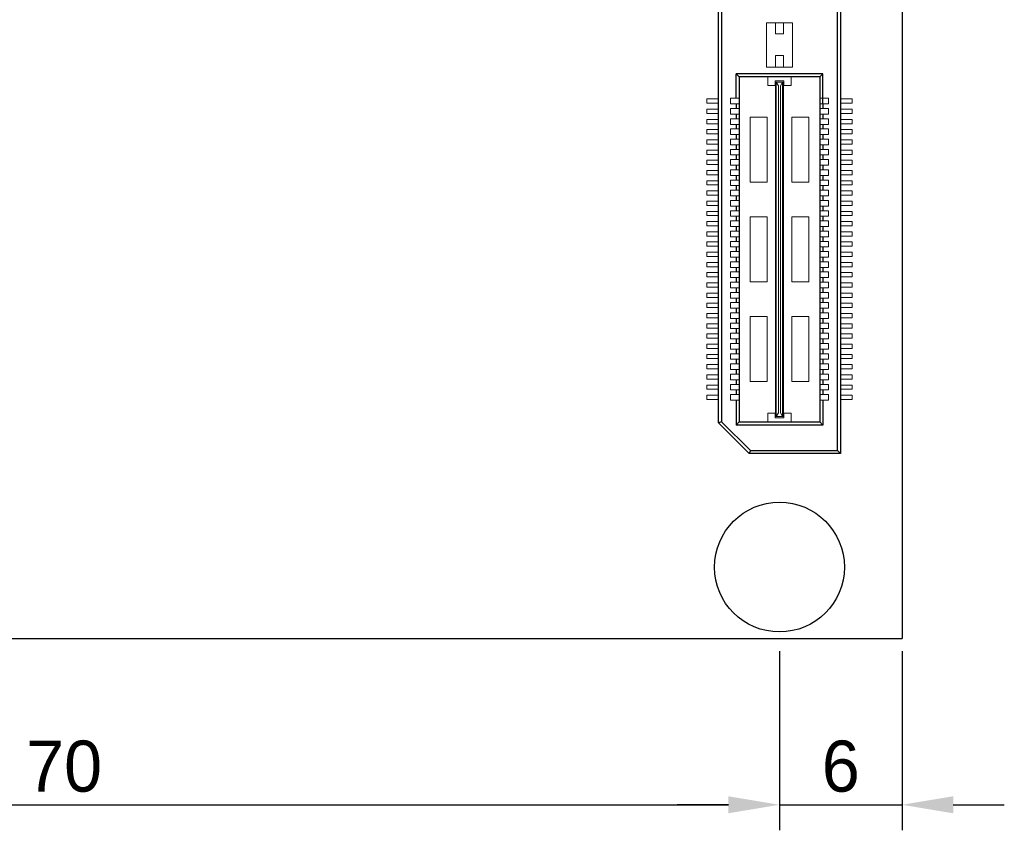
# Model space of a CAD drawing. Header units: millimetres. Extents: x 1418 to 1730, y -31 to 254.
# Tile 3 of 30: x 1466 to 1514, y -27 to 13. Entities that reach past the tile are written whole.
import ezdxf

# ---------------------------------------------------------------- set-up
doc = ezdxf.new("R2010")
doc.units = ezdxf.units.MM
doc.header["$LTSCALE"] = 0.1
for name, color, linetype in [('component', 7, 'Continuous'), ('Dinension', 5, 'Continuous'), ('outline', 6, 'Continuous')]:
    doc.layers.add(name, color=color, linetype=linetype)
doc.dimstyles.new('ISO-25', dxfattribs={"dimtxt": 2.5, "dimasz": 2.5, "dimexe": 1.25, "dimexo": 0.625, "dimtad": 1, "dimdsep": 46, "dimtxsty": 'Standard', "dimcen": 2.5, "dimadec": 0, "dimazin": 0, "dimtfac": 1, "dimtmove": 0, "dimatfit": 3, "dimfxl": 0, "dimarcsym": 0})

# ---------------------------------------------------------------- blocks, each defined once
blk = doc.blocks.new('*D7')
at = {"layer": 'Defpoints', "color": 0}
for p in [(1433.415, -17.13), (1503.415, -17.13), (1503.415, -25.272)]:
    blk.add_point(p, dxfattribs=at)
at = {"layer": 'Dinension', "color": 0, "lineweight": -2}
for p, q in [((1433.415, -17.755), (1433.415, -26.522)), ((1503.415, -17.755), (1503.415, -26.522)), ((1435.915, -25.272), (1500.915, -25.272))]:
    blk.add_line(p, q, dxfattribs=at)
at = {"layer": 'Dinension', "color": 0}
for points in [[(1435.915, -24.855), (1435.915, -25.688), (1433.415, -25.272)], [(1500.915, -24.855), (1500.915, -25.688), (1503.415, -25.272)]]:
    blk.add_solid(points, dxfattribs=at)
at = {"layer": 'Dinension', "color": 0, "insert": (1468.415, -23.397), "char_height": 2.5, "attachment_point": 5}
blk.add_mtext('70', dxfattribs=at)
blk = doc.blocks.new('*D8')
at = {"layer": 'Defpoints', "color": 0}
for p in [(1503.415, -17.13), (1509.415, -17.13), (1509.415, -25.272)]:
    blk.add_point(p, dxfattribs=at)
at = {"layer": 'Dinension', "color": 0, "lineweight": -2}
for p, q in [((1503.415, -17.755), (1503.415, -26.522)), ((1509.415, -17.755), (1509.415, -26.522)), ((1500.915, -25.272), (1498.415, -25.272)), ((1503.415, -25.272), (1509.415, -25.272)), ((1511.915, -25.272), (1514.415, -25.272))]:
    blk.add_line(p, q, dxfattribs=at)
at = {"layer": 'Dinension', "color": 0}
for points in [[(1500.915, -24.855), (1500.915, -25.688), (1503.415, -25.272)], [(1511.915, -24.855), (1511.915, -25.688), (1509.415, -25.272)]]:
    blk.add_solid(points, dxfattribs=at)
at = {"layer": 'Dinension', "color": 0, "insert": (1506.415, -23.397), "char_height": 2.5, "attachment_point": 5}
blk.add_mtext('6', dxfattribs=at)

msp = doc.modelspace()

# ---------------------------------------------------------------- linework, layer by layer
at = {"layer": 'component'}
for p, q in [((1506.252, -7.934), (1506.252, 51.779)), ((1506.4, 51.927), (1506.4, -8.082)), ((1500.43, -6.582), (1500.43, 50.426)), ((1500.578, 50.365), (1500.578, -6.521)), ((1505.532, 10.505), (1501.299, 10.505)), ((1501.447, 10.359), (1501.299, 10.505)), ((1501.299, 9.306), (1501.299, 10.505)), ((1501.447, 10.359), (1501.447, -6.521)), ((1505.384, 10.359), (1501.447, 10.359)), ((1505.384, 10.359), (1505.384, -6.521)), ((1505.386, 10.359), (1505.532, 10.505)), ((1505.532, 9.032), (1505.532, 10.505)), ((1501.299, 9.032), (1501.299, 8.806)), ((1505.532, 9.032), (1505.532, 8.806)), ((1501.299, 8.532), (1501.299, 8.306)), ((1505.532, 8.532), (1505.532, 8.306)), ((1501.299, 8.032), (1501.299, 7.806)), ((1505.532, 8.032), (1505.532, 7.806)), ((1501.299, 7.532), (1501.299, 7.306)), ((1505.532, 7.532), (1505.532, 7.306)), ((1501.299, 7.032), (1501.299, 6.806)), ((1505.532, 7.032), (1505.532, 6.806)), ((1501.299, 6.532), (1501.299, 6.306)), ((1505.532, 6.532), (1505.532, 6.306)), ((1501.299, 6.032), (1501.299, 5.806)), ((1505.532, 6.032), (1505.532, 5.806)), ((1501.299, 5.532), (1501.299, 5.306)), ((1505.532, 5.532), (1505.532, 5.306)), ((1501.299, 5.032), (1501.299, 4.806)), ((1505.532, 5.032), (1505.532, 4.806)), ((1501.299, 4.532), (1501.299, 4.306)), ((1505.532, 4.532), (1505.532, 4.306)), ((1501.299, 4.032), (1501.299, 3.806)), ((1505.532, 4.032), (1505.532, 3.806)), ((1501.299, 3.532), (1501.299, 3.306)), ((1505.532, 3.532), (1505.532, 3.306)), ((1501.299, 3.032), (1501.299, 2.806)), ((1505.532, 3.032), (1505.532, 2.806)), ((1501.299, 2.532), (1501.299, 2.306)), ((1505.532, 2.532), (1505.532, 2.306)), ((1501.299, 2.032), (1501.299, 1.806)), ((1505.532, 2.032), (1505.532, 1.806)), ((1501.299, 1.532), (1501.299, 1.306)), ((1505.532, 1.532), (1505.532, 1.306)), ((1501.299, 1.032), (1501.299, 0.806)), ((1505.532, 1.032), (1505.532, 0.806)), ((1501.299, 0.532), (1501.299, 0.306)), ((1505.532, 0.532), (1505.532, 0.306)), ((1501.299, 0.032), (1501.299, -0.194)), ((1505.532, 0.032), (1505.532, -0.194)), ((1501.299, -0.468), (1501.299, -0.694)), ((1505.532, -0.468), (1505.532, -0.694)), ((1501.299, -0.968), (1501.299, -1.194)), ((1505.532, -0.968), (1505.532, -1.194)), ((1501.299, -1.468), (1501.299, -1.694)), ((1505.532, -1.468), (1505.532, -1.694)), ((1501.299, -1.968), (1501.299, -2.194)), ((1505.532, -1.968), (1505.532, -2.194)), ((1501.299, -2.468), (1501.299, -2.694)), ((1505.532, -2.468), (1505.532, -2.694)), ((1501.299, -2.968), (1501.299, -3.194)), ((1505.532, -2.968), (1505.532, -3.194)), ((1501.299, -3.468), (1501.299, -3.694)), ((1505.532, -3.468), (1505.532, -3.694)), ((1501.299, -3.968), (1501.299, -4.194)), ((1505.532, -3.968), (1505.532, -4.194)), ((1501.299, -4.468), (1501.299, -4.694)), ((1505.532, -4.468), (1505.532, -4.694)), ((1501.299, -4.968), (1501.299, -5.194)), ((1505.532, -4.968), (1505.532, -5.194)), ((1501.299, -5.468), (1501.299, -6.686)), ((1505.532, -5.468), (1505.532, -6.686)), ((1500.578, -6.521), (1500.43, -6.582)), ((1500.43, -6.582), (1501.93, -8.082)), ((1501.992, -7.934), (1500.578, -6.521)), ((1501.447, -6.521), (1501.299, -6.686)), ((1505.532, -6.686), (1501.299, -6.686)), ((1501.447, -6.521), (1505.384, -6.521)), ((1505.384, -6.521), (1505.532, -6.686)), ((1501.992, -7.934), (1501.93, -8.082)), ((1506.4, -8.082), (1501.93, -8.082)), ((1501.992, -7.934), (1506.252, -7.934)), ((1506.252, -7.934), (1506.4, -8.082))]:
    msp.add_line(p, q, dxfattribs=at)
at = {"layer": 'component', "lineweight": 5}
for p, q in [((1502.785, 12.993), (1502.785, 10.828)), ((1504.045, 12.993), (1502.785, 12.993)), ((1503.221, 12.993), (1503.221, 12.46)), ((1503.609, 12.993), (1503.609, 12.46)), ((1504.045, 12.993), (1504.045, 10.828)), ((1503.609, 12.46), (1503.221, 12.46)), ((1503.609, 11.394), (1503.221, 11.394)), ((1503.221, 11.394), (1503.221, 10.828)), ((1503.609, 11.394), (1503.609, 10.828)), ((1504.045, 10.828), (1502.785, 10.828)), ((1502.85, 10.359), (1502.85, 9.939)), ((1503.625, 10.165), (1503.205, 10.165)), ((1503.205, 9.939), (1503.205, 10.165)), ((1503.625, 9.939), (1503.625, 10.165)), ((1503.981, 10.359), (1503.981, 9.939)), ((1503.205, 9.939), (1502.85, 9.939)), ((1503.221, -6.262), (1503.221, 10.101)), ((1503.221, 10.101), (1503.609, 10.101)), ((1503.254, -6.262), (1503.254, 10.101)), ((1503.367, 9.922), (1503.254, 10.101)), ((1503.367, -6.084), (1503.367, 9.922)), ((1503.464, 9.922), (1503.561, 10.101)), ((1503.464, -6.084), (1503.464, 9.922)), ((1503.561, -6.262), (1503.561, 10.101)), ((1503.609, -6.262), (1503.609, 10.101)), ((1503.981, 9.939), (1503.625, 9.939)), ((1499.861, 9.064), (1499.861, 9.274)), ((1499.861, 9.274), (1500.43, 9.274)), ((1501.024, 9.306), (1501.024, 9.032)), ((1501.024, 9.306), (1501.444, 9.306)), ((1505.806, 9.306), (1505.386, 9.306)), ((1505.806, 9.306), (1505.806, 9.032)), ((1506.97, 9.274), (1506.4, 9.274)), ((1506.97, 9.064), (1506.97, 9.274)), ((1499.861, 9.064), (1500.43, 9.064)), ((1499.861, 8.564), (1499.861, 8.774)), ((1499.861, 8.774), (1500.43, 8.774)), ((1501.024, 9.032), (1501.444, 9.032)), ((1501.024, 8.806), (1501.024, 8.532)), ((1501.024, 8.806), (1501.444, 8.806)), ((1505.806, 9.032), (1505.386, 9.032)), ((1505.806, 8.806), (1505.386, 8.806)), ((1505.806, 8.806), (1505.806, 8.532)), ((1506.97, 9.064), (1506.4, 9.064)), ((1506.97, 8.774), (1506.4, 8.774)), ((1506.97, 8.564), (1506.97, 8.774)), ((1499.861, 8.564), (1500.43, 8.564)), ((1499.861, 8.064), (1499.861, 8.274)), ((1499.861, 8.274), (1500.43, 8.274)), ((1501.024, 8.532), (1501.444, 8.532)), ((1501.024, 8.306), (1501.024, 8.032)), ((1501.024, 8.306), (1501.444, 8.306)), ((1502.817, 8.39), (1501.977, 8.39)), ((1501.977, 8.39), (1501.977, 5.207)), ((1502.817, 8.39), (1502.817, 5.207)), ((1504.853, 8.39), (1504.013, 8.39)), ((1504.013, 8.39), (1504.013, 5.207)), ((1504.853, 8.39), (1504.853, 5.207)), ((1505.806, 8.532), (1505.386, 8.532)), ((1505.806, 8.306), (1505.386, 8.306)), ((1505.806, 8.306), (1505.806, 8.032)), ((1506.97, 8.564), (1506.4, 8.564)), ((1506.97, 8.274), (1506.4, 8.274)), ((1506.97, 8.064), (1506.97, 8.274)), ((1499.861, 8.064), (1500.43, 8.064)), ((1499.861, 7.774), (1500.43, 7.774)), ((1499.861, 7.564), (1499.861, 7.774)), ((1501.024, 8.032), (1501.444, 8.032)), ((1501.024, 7.806), (1501.444, 7.806)), ((1501.024, 7.806), (1501.024, 7.532)), ((1505.806, 8.032), (1505.386, 8.032)), ((1505.806, 7.806), (1505.386, 7.806)), ((1505.806, 7.806), (1505.806, 7.532)), ((1506.97, 8.064), (1506.4, 8.064)), ((1506.97, 7.774), (1506.4, 7.774)), ((1506.97, 7.564), (1506.97, 7.774)), ((1499.861, 7.564), (1500.43, 7.564)), ((1499.861, 7.274), (1500.43, 7.274)), ((1499.861, 7.064), (1499.861, 7.274)), ((1501.024, 7.532), (1501.444, 7.532)), ((1501.024, 7.306), (1501.444, 7.306)), ((1501.024, 7.306), (1501.024, 7.032)), ((1505.806, 7.532), (1505.386, 7.532)), ((1505.806, 7.306), (1505.386, 7.306)), ((1505.806, 7.306), (1505.806, 7.032)), ((1506.97, 7.564), (1506.4, 7.564)), ((1506.97, 7.274), (1506.4, 7.274)), ((1506.97, 7.064), (1506.97, 7.274)), ((1499.861, 7.064), (1500.43, 7.064)), ((1499.861, 6.564), (1499.861, 6.774)), ((1499.861, 6.774), (1500.43, 6.774)), ((1501.024, 7.032), (1501.444, 7.032)), ((1501.024, 6.806), (1501.444, 6.806)), ((1501.024, 6.806), (1501.024, 6.532)), ((1505.806, 7.032), (1505.386, 7.032)), ((1505.806, 6.806), (1505.386, 6.806)), ((1505.806, 6.806), (1505.806, 6.532)), ((1506.97, 7.064), (1506.4, 7.064)), ((1506.97, 6.774), (1506.4, 6.774)), ((1506.97, 6.564), (1506.97, 6.774)), ((1499.861, 6.564), (1500.43, 6.564)), ((1499.861, 6.064), (1499.861, 6.274)), ((1499.861, 6.274), (1500.43, 6.274)), ((1501.024, 6.532), (1501.444, 6.532)), ((1501.024, 6.306), (1501.444, 6.306)), ((1501.024, 6.306), (1501.024, 6.032)), ((1505.806, 6.532), (1505.386, 6.532)), ((1505.806, 6.306), (1505.386, 6.306)), ((1505.806, 6.306), (1505.806, 6.032)), ((1506.97, 6.564), (1506.4, 6.564)), ((1506.97, 6.274), (1506.4, 6.274)), ((1506.97, 6.064), (1506.97, 6.274)), ((1499.861, 6.064), (1500.43, 6.064)), ((1501.024, 6.032), (1501.444, 6.032)), ((1501.024, 5.806), (1501.024, 5.532)), ((1501.024, 5.806), (1501.444, 5.806)), ((1505.806, 6.032), (1505.386, 6.032)), ((1505.806, 5.806), (1505.386, 5.806)), ((1505.806, 5.806), (1505.806, 5.532)), ((1506.97, 6.064), (1506.4, 6.064)), ((1499.861, 5.564), (1499.861, 5.774)), ((1499.861, 5.774), (1500.43, 5.774)), ((1499.861, 5.564), (1500.43, 5.564)), ((1501.024, 5.532), (1501.444, 5.532)), ((1501.024, 5.306), (1501.024, 5.032)), ((1501.024, 5.306), (1501.444, 5.306)), ((1505.806, 5.532), (1505.386, 5.532)), ((1505.806, 5.306), (1505.386, 5.306)), ((1505.806, 5.306), (1505.806, 5.032)), ((1506.97, 5.774), (1506.4, 5.774)), ((1506.97, 5.564), (1506.4, 5.564)), ((1506.97, 5.564), (1506.97, 5.774)), ((1499.861, 5.064), (1499.861, 5.274)), ((1499.861, 5.274), (1500.426, 5.274)), ((1499.861, 5.064), (1500.43, 5.064)), ((1501.024, 5.032), (1501.444, 5.032)), ((1502.817, 5.207), (1501.977, 5.207)), ((1504.853, 5.207), (1504.013, 5.207)), ((1505.806, 5.032), (1505.386, 5.032)), ((1506.97, 5.064), (1506.4, 5.064)), ((1506.97, 5.274), (1506.404, 5.274)), ((1506.97, 5.064), (1506.97, 5.274)), ((1499.861, 4.564), (1499.861, 4.774)), ((1499.861, 4.774), (1500.43, 4.774)), ((1499.861, 4.564), (1500.43, 4.564)), ((1501.024, 4.806), (1501.444, 4.806)), ((1501.024, 4.806), (1501.024, 4.532)), ((1501.024, 4.532), (1501.444, 4.532)), ((1505.806, 4.806), (1505.386, 4.806)), ((1505.806, 4.532), (1505.386, 4.532)), ((1505.806, 4.806), (1505.806, 4.532)), ((1506.97, 4.774), (1506.4, 4.774)), ((1506.97, 4.564), (1506.4, 4.564)), ((1506.97, 4.564), (1506.97, 4.774)), ((1499.861, 4.064), (1499.861, 4.274)), ((1499.861, 4.274), (1500.43, 4.274)), ((1499.861, 4.064), (1500.43, 4.064)), ((1501.024, 4.306), (1501.024, 4.032)), ((1501.024, 4.306), (1501.444, 4.306)), ((1501.024, 4.032), (1501.444, 4.032)), ((1505.806, 4.306), (1505.386, 4.306)), ((1505.806, 4.032), (1505.386, 4.032)), ((1505.806, 4.306), (1505.806, 4.032)), ((1506.97, 4.274), (1506.4, 4.274)), ((1506.97, 4.064), (1506.4, 4.064)), ((1506.97, 4.064), (1506.97, 4.274)), ((1499.861, 3.564), (1499.861, 3.774)), ((1499.861, 3.774), (1500.43, 3.774)), ((1499.861, 3.564), (1500.43, 3.564)), ((1501.024, 3.806), (1501.024, 3.532)), ((1501.024, 3.806), (1501.444, 3.806)), ((1501.024, 3.532), (1501.444, 3.532)), ((1501.977, 3.511), (1501.977, 0.328)), ((1502.817, 3.511), (1501.977, 3.511)), ((1502.817, 3.511), (1502.817, 0.328)), ((1504.013, 3.511), (1504.013, 0.328)), ((1504.853, 3.511), (1504.013, 3.511)), ((1504.853, 3.511), (1504.853, 0.328)), ((1505.806, 3.806), (1505.386, 3.806)), ((1505.806, 3.532), (1505.386, 3.532)), ((1505.806, 3.806), (1505.806, 3.532)), ((1506.97, 3.774), (1506.4, 3.774)), ((1506.97, 3.564), (1506.4, 3.564)), ((1506.97, 3.564), (1506.97, 3.774)), ((1499.861, 3.274), (1500.43, 3.274)), ((1499.861, 3.064), (1499.861, 3.274)), ((1499.861, 3.064), (1500.43, 3.064)), ((1501.024, 3.306), (1501.444, 3.306)), ((1501.024, 3.306), (1501.024, 3.032)), ((1501.024, 3.032), (1501.444, 3.032)), ((1505.806, 3.306), (1505.386, 3.306)), ((1505.806, 3.032), (1505.386, 3.032)), ((1505.806, 3.306), (1505.806, 3.032)), ((1506.97, 3.274), (1506.4, 3.274)), ((1506.97, 3.064), (1506.4, 3.064)), ((1506.97, 3.064), (1506.97, 3.274)), ((1499.861, 2.774), (1500.43, 2.774)), ((1499.861, 2.564), (1499.861, 2.774)), ((1499.861, 2.564), (1500.43, 2.564)), ((1501.024, 2.806), (1501.024, 2.532)), ((1501.024, 2.806), (1501.444, 2.806)), ((1501.024, 2.532), (1501.444, 2.532)), ((1505.806, 2.806), (1505.386, 2.806)), ((1505.806, 2.532), (1505.386, 2.532)), ((1505.806, 2.806), (1505.806, 2.532)), ((1506.97, 2.774), (1506.4, 2.774)), ((1506.97, 2.564), (1506.4, 2.564)), ((1506.97, 2.564), (1506.97, 2.774)), ((1499.861, 2.274), (1500.43, 2.274)), ((1499.861, 2.064), (1499.861, 2.274)), ((1499.861, 2.064), (1500.43, 2.064)), ((1501.024, 2.306), (1501.024, 2.032)), ((1501.024, 2.306), (1501.444, 2.306)), ((1501.024, 2.032), (1501.444, 2.032)), ((1505.806, 2.306), (1505.386, 2.306)), ((1505.806, 2.032), (1505.386, 2.032)), ((1505.806, 2.306), (1505.806, 2.032)), ((1506.97, 2.274), (1506.4, 2.274)), ((1506.97, 2.064), (1506.4, 2.064)), ((1506.97, 2.064), (1506.97, 2.274)), ((1499.861, 1.774), (1500.43, 1.774)), ((1499.861, 1.564), (1499.861, 1.774)), ((1499.861, 1.564), (1500.43, 1.564)), ((1501.024, 1.806), (1501.444, 1.806)), ((1501.024, 1.806), (1501.024, 1.532)), ((1501.024, 1.532), (1501.444, 1.532)), ((1505.806, 1.806), (1505.386, 1.806)), ((1505.806, 1.532), (1505.386, 1.532)), ((1505.806, 1.806), (1505.806, 1.532)), ((1506.97, 1.774), (1506.4, 1.774)), ((1506.97, 1.564), (1506.4, 1.564)), ((1506.97, 1.564), (1506.97, 1.774)), ((1499.861, 1.274), (1500.43, 1.274)), ((1499.861, 1.064), (1499.861, 1.274)), ((1499.861, 1.064), (1500.43, 1.064)), ((1501.024, 1.306), (1501.024, 1.032)), ((1501.024, 1.306), (1501.444, 1.306)), ((1501.024, 1.032), (1501.444, 1.032)), ((1505.806, 1.306), (1505.386, 1.306)), ((1505.806, 1.032), (1505.386, 1.032)), ((1505.806, 1.306), (1505.806, 1.032)), ((1506.97, 1.274), (1506.4, 1.274)), ((1506.97, 1.064), (1506.4, 1.064)), ((1506.97, 1.064), (1506.97, 1.274)), ((1499.861, 0.774), (1500.43, 0.774)), ((1499.861, 0.564), (1499.861, 0.774)), ((1499.861, 0.564), (1500.43, 0.564)), ((1501.024, 0.806), (1501.024, 0.532)), ((1501.024, 0.806), (1501.444, 0.806)), ((1501.024, 0.532), (1501.444, 0.532)), ((1505.806, 0.806), (1505.386, 0.806)), ((1505.806, 0.532), (1505.386, 0.532)), ((1505.806, 0.806), (1505.806, 0.532)), ((1506.97, 0.774), (1506.4, 0.774)), ((1506.97, 0.564), (1506.4, 0.564)), ((1506.97, 0.564), (1506.97, 0.774)), ((1499.861, 0.274), (1500.43, 0.274)), ((1499.861, 0.064), (1499.861, 0.274)), ((1499.861, 0.064), (1500.43, 0.064)), ((1501.024, 0.306), (1501.444, 0.306)), ((1501.024, 0.306), (1501.024, 0.032)), ((1501.024, 0.032), (1501.444, 0.032)), ((1502.817, 0.328), (1501.977, 0.328)), ((1504.853, 0.328), (1504.013, 0.328)), ((1505.806, 0.306), (1505.386, 0.306)), ((1505.806, 0.032), (1505.386, 0.032)), ((1505.806, 0.306), (1505.806, 0.032)), ((1506.97, 0.274), (1506.4, 0.274)), ((1506.97, 0.064), (1506.4, 0.064)), ((1506.97, 0.064), (1506.97, 0.274)), ((1499.861, -0.226), (1500.43, -0.226)), ((1499.861, -0.436), (1499.861, -0.226)), ((1499.861, -0.436), (1500.43, -0.436)), ((1501.024, -0.194), (1501.024, -0.468)), ((1501.024, -0.194), (1501.444, -0.194)), ((1501.024, -0.468), (1501.444, -0.468)), ((1505.806, -0.194), (1505.386, -0.194)), ((1505.806, -0.468), (1505.386, -0.468)), ((1505.806, -0.194), (1505.806, -0.468)), ((1506.97, -0.226), (1506.4, -0.226)), ((1506.97, -0.436), (1506.4, -0.436)), ((1506.97, -0.436), (1506.97, -0.226)), ((1499.861, -0.726), (1500.426, -0.726)), ((1499.861, -0.936), (1499.861, -0.726)), ((1499.861, -0.936), (1500.43, -0.936)), ((1501.024, -0.694), (1501.444, -0.694)), ((1501.024, -0.694), (1501.024, -0.968)), ((1505.806, -0.694), (1505.386, -0.694)), ((1505.806, -0.694), (1505.806, -0.968)), ((1506.97, -0.936), (1506.4, -0.936)), ((1506.97, -0.726), (1506.404, -0.726)), ((1506.97, -0.936), (1506.97, -0.726)), ((1499.861, -1.226), (1500.43, -1.226)), ((1499.861, -1.436), (1499.861, -1.226)), ((1499.861, -1.436), (1500.43, -1.436)), ((1501.024, -0.968), (1501.444, -0.968)), ((1501.024, -1.194), (1501.444, -1.194)), ((1501.024, -1.194), (1501.024, -1.468)), ((1501.977, -1.369), (1501.977, -4.552)), ((1502.817, -1.369), (1501.977, -1.369)), ((1502.817, -1.369), (1502.817, -4.552)), ((1504.013, -1.369), (1504.013, -4.552)), ((1504.853, -1.369), (1504.013, -1.369)), ((1504.853, -1.369), (1504.853, -4.552)), ((1505.806, -0.968), (1505.386, -0.968)), ((1505.806, -1.194), (1505.386, -1.194)), ((1505.806, -1.194), (1505.806, -1.468)), ((1506.97, -1.226), (1506.4, -1.226)), ((1506.97, -1.436), (1506.4, -1.436)), ((1506.97, -1.436), (1506.97, -1.226)), ((1499.861, -1.726), (1500.43, -1.726)), ((1499.861, -1.936), (1499.861, -1.726)), ((1501.024, -1.468), (1501.444, -1.468)), ((1501.024, -1.694), (1501.024, -1.968)), ((1501.024, -1.694), (1501.444, -1.694)), ((1505.806, -1.468), (1505.386, -1.468)), ((1505.806, -1.694), (1505.386, -1.694)), ((1505.806, -1.694), (1505.806, -1.968)), ((1506.97, -1.726), (1506.4, -1.726)), ((1506.97, -1.936), (1506.97, -1.726)), ((1499.861, -1.936), (1500.43, -1.936)), ((1499.861, -2.226), (1500.43, -2.226)), ((1499.861, -2.436), (1499.861, -2.226)), ((1501.024, -1.968), (1501.444, -1.968)), ((1501.024, -2.194), (1501.444, -2.194)), ((1501.024, -2.194), (1501.024, -2.468)), ((1505.806, -1.968), (1505.386, -1.968)), ((1505.806, -2.194), (1505.386, -2.194)), ((1505.806, -2.194), (1505.806, -2.468)), ((1506.97, -1.936), (1506.4, -1.936)), ((1506.97, -2.226), (1506.4, -2.226)), ((1506.97, -2.436), (1506.97, -2.226)), ((1499.861, -2.436), (1500.43, -2.436)), ((1499.861, -2.936), (1499.861, -2.726)), ((1499.861, -2.726), (1500.43, -2.726)), ((1501.024, -2.468), (1501.444, -2.468)), ((1501.024, -2.694), (1501.024, -2.968)), ((1501.024, -2.694), (1501.444, -2.694)), ((1505.806, -2.468), (1505.386, -2.468)), ((1505.806, -2.694), (1505.386, -2.694)), ((1505.806, -2.694), (1505.806, -2.968)), ((1506.97, -2.436), (1506.4, -2.436)), ((1506.97, -2.726), (1506.4, -2.726)), ((1506.97, -2.936), (1506.97, -2.726)), ((1499.861, -2.936), (1500.43, -2.936)), ((1499.861, -3.436), (1499.861, -3.226)), ((1499.861, -3.226), (1500.43, -3.226)), ((1501.024, -2.968), (1501.444, -2.968)), ((1501.024, -3.194), (1501.444, -3.194)), ((1501.024, -3.194), (1501.024, -3.468)), ((1505.806, -2.968), (1505.386, -2.968)), ((1505.806, -3.194), (1505.386, -3.194)), ((1505.806, -3.194), (1505.806, -3.468)), ((1506.97, -2.936), (1506.4, -2.936)), ((1506.97, -3.226), (1506.4, -3.226)), ((1506.97, -3.436), (1506.97, -3.226)), ((1499.861, -3.436), (1500.43, -3.436)), ((1499.861, -3.726), (1500.426, -3.726)), ((1499.861, -3.936), (1499.861, -3.726)), ((1501.024, -3.468), (1501.444, -3.468)), ((1501.024, -3.694), (1501.444, -3.694)), ((1501.024, -3.694), (1501.024, -3.968)), ((1505.806, -3.468), (1505.386, -3.468)), ((1505.806, -3.694), (1505.386, -3.694)), ((1505.806, -3.694), (1505.806, -3.968)), ((1506.97, -3.436), (1506.4, -3.436)), ((1506.97, -3.726), (1506.404, -3.726)), ((1506.97, -3.936), (1506.97, -3.726)), ((1499.861, -3.936), (1500.43, -3.936)), ((1499.861, -4.436), (1499.861, -4.226)), ((1499.861, -4.226), (1500.43, -4.226)), ((1501.024, -3.968), (1501.444, -3.968)), ((1501.024, -4.194), (1501.444, -4.194)), ((1501.024, -4.194), (1501.024, -4.468)), ((1505.806, -3.968), (1505.386, -3.968)), ((1505.806, -4.194), (1505.386, -4.194)), ((1505.806, -4.194), (1505.806, -4.468)), ((1506.97, -3.936), (1506.4, -3.936)), ((1506.97, -4.226), (1506.4, -4.226)), ((1506.97, -4.436), (1506.97, -4.226)), ((1499.861, -4.436), (1500.43, -4.436)), ((1499.861, -4.936), (1499.861, -4.726)), ((1499.861, -4.726), (1500.43, -4.726)), ((1501.024, -4.468), (1501.444, -4.468)), ((1501.024, -4.694), (1501.024, -4.968)), ((1501.024, -4.694), (1501.444, -4.694)), ((1502.817, -4.552), (1501.977, -4.552)), ((1504.853, -4.552), (1504.013, -4.552)), ((1505.806, -4.468), (1505.386, -4.468)), ((1505.806, -4.694), (1505.386, -4.694)), ((1505.806, -4.694), (1505.806, -4.968)), ((1506.97, -4.436), (1506.4, -4.436)), ((1506.97, -4.726), (1506.4, -4.726)), ((1506.97, -4.936), (1506.97, -4.726)), ((1499.861, -4.936), (1500.43, -4.936)), ((1499.861, -5.436), (1499.861, -5.226)), ((1499.861, -5.226), (1500.43, -5.226)), ((1501.024, -4.968), (1501.444, -4.968)), ((1501.024, -5.194), (1501.024, -5.468)), ((1501.024, -5.194), (1501.444, -5.194)), ((1505.806, -4.968), (1505.386, -4.968)), ((1505.806, -5.194), (1505.386, -5.194)), ((1505.806, -5.194), (1505.806, -5.468)), ((1506.97, -4.936), (1506.4, -4.936)), ((1506.97, -5.226), (1506.4, -5.226)), ((1506.97, -5.436), (1506.97, -5.226)), ((1499.861, -5.436), (1500.43, -5.436)), ((1501.024, -5.468), (1501.444, -5.468)), ((1505.806, -5.468), (1505.386, -5.468)), ((1506.97, -5.436), (1506.4, -5.436)), ((1503.205, -6.101), (1502.85, -6.101)), ((1502.85, -6.521), (1502.85, -6.101)), ((1503.205, -6.101), (1503.205, -6.327)), ((1503.221, -6.262), (1503.609, -6.262)), ((1503.367, -6.084), (1503.254, -6.262)), ((1503.464, -6.084), (1503.561, -6.262)), ((1503.625, -6.101), (1503.625, -6.327)), ((1503.981, -6.101), (1503.625, -6.101)), ((1503.981, -6.521), (1503.981, -6.101)), ((1503.625, -6.327), (1503.205, -6.327))]:
    msp.add_line(p, q, dxfattribs=at)
at = {"layer": 'component'}
msp.add_circle((1503.415, -13.638), 3.175, dxfattribs=at)
at = {"layer": 'outline'}
for p in [(1509.415, 140.095), (1427.415, -17.13)]:
    msp.add_line(p, (1509.415, -17.13), dxfattribs=at)

# ---------------------------------------------------------------- dimensions: what is measured, and where the dimension line sits
at = {"layer": 'Dinension'}
for base, p1, p2, picture, middle in [((1503.415, -25.272), (1433.415, -17.13), (1503.415, -17.13), '*D7', (1468.415, -23.397)), ((1509.415, -25.272), (1503.415, -17.13), (1509.415, -17.13), '*D8', (1506.415, -23.397))]:
    dim = msp.add_linear_dim(base=base, p1=p1, p2=p2, dimstyle='ISO-25', dxfattribs=at)
    dim.commit()
    dim.dimension.update_dxf_attribs({"geometry": picture, "text_midpoint": middle})

doc.saveas('drawing.dxf')
